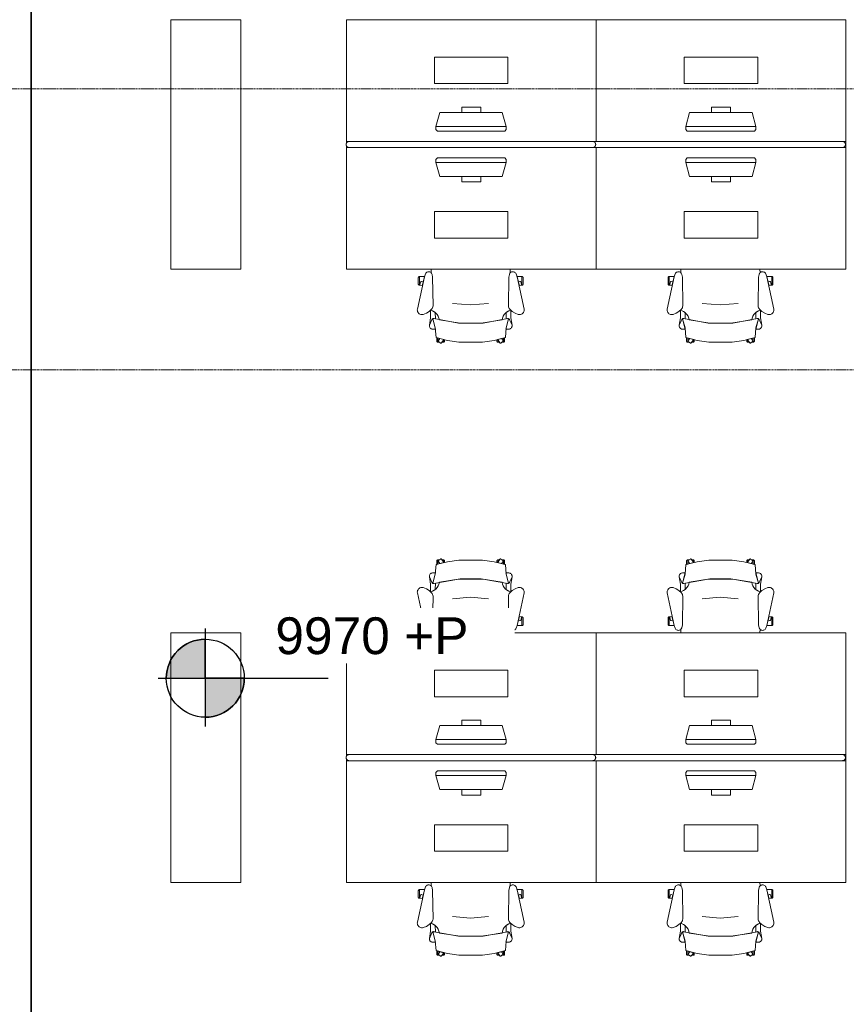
# Model space of a CAD drawing. Header units: millimetres. Extents: x -3388 to 301539, y -5590 to 54660.
# Tile 195 of 216: x 93447 to 98742, y 6733 to 13044. Entities that reach past the tile are written whole.
import ezdxf

# ---------------------------------------------------------------- set-up
doc = ezdxf.new("R2010")
doc.units = ezdxf.units.MM
doc.linetypes.add('doorsnede', pattern=[23, 10, -1, 0, -1, 10, -1])
doc.linetypes.add('stramienlijn', pattern=[21, 12, -3, 3, -3])
for name, color, linetype, lineweight in [('G-ANNO-DIMS', 111, 'Continuous', 9), ('G-ANNO-SYMB', 111, 'Continuous', 50), ('I-FURN', 30, 'Continuous', 13), ('I-FURN-PNLS', 30, 'Continuous', 13), ('S-GRID', 1, 'Continuous', 9)]:
    doc.layers.add(name, color=color, linetype=linetype, lineweight=lineweight)
doc.styles.add('Arial_2', font='arial.ttf', dxfattribs={"height": 236.047904})

# ---------------------------------------------------------------- blocks, each defined once
blk = doc.blocks.new('82_FUS_WPB_AV_oth_werkplekken - wp_dubbel _4 pers_-369125-4e verdieping - bouwdeel 3_ 4_ 5')
at = {"layer": 'I-FURN-PNLS', "color": 8, "lineweight": 9}
for p, q in [((777.2, 20), (-781.3, 20)), ((2377.2, 20), (-781.3, 20)), ((-781.3, -20), (777.2, -20)), ((-781.3, -20), (2377.2, -20))]:
    blk.add_line(p, q, dxfattribs=at)
for points, knots in [([(-801.3, 0), (-801.3, 0.9), (-801.2, 2.3), (-800.9, 4.1), (-800.6, 5.3), (-800.2, 6.6), (-799.8, 7.8), (-799.2, 8.9), (-798.7, 10), (-798, 11.1), (-797.3, 12), (-796.6, 12.9), (-795.9, 13.8), (-795.1, 14.6), (-794, 15.5), (-792.8, 16.4), (-791.7, 17.1), (-790.5, 17.8), (-788.3, 18.8), (-785.2, 19.8), (-782.6, 20), (-781.3, 20)], [0, 0, 0, 0, 0.071429, 0.107143, 0.142857, 0.178571, 0.214286, 0.25, 0.285714, 0.321429, 0.357143, 0.392857, 0.428571, 0.464286, 0.5, 0.571429, 0.607143, 0.642857, 0.714286, 0.857143, 1, 1, 1, 1]), ([(-781.3, 20), (-782.6, 20), (-785.2, 19.8), (-788.3, 18.8), (-790.5, 17.8), (-791.7, 17.1), (-792.6, 16.6), (-793.4, 16), (-794.3, 15.3), (-795.1, 14.6), (-795.9, 13.8), (-796.6, 12.9), (-797.3, 12), (-798, 11.1), (-798.7, 10), (-799.2, 8.9), (-799.8, 7.8), (-800.2, 6.6), (-800.6, 5.3), (-800.9, 4.1), (-801.2, 2.3), (-801.3, 0.9), (-801.3, 0)], [-1, -1, -1, -1, -0.857143, -0.714286, -0.642857, -0.607143, -0.571429, -0.535714, -0.5, -0.464286, -0.428571, -0.392857, -0.357143, -0.321429, -0.285714, -0.25, -0.214286, -0.178571, -0.142857, -0.107143, -0.071429, 0, 0, 0, 0]), ([(-781.3, -20), (-782.6, -20), (-785.2, -19.8), (-788.3, -18.8), (-790.5, -17.8), (-791.7, -17.1), (-792.6, -16.6), (-793.4, -16), (-794.3, -15.3), (-795.1, -14.6), (-795.9, -13.8), (-796.6, -12.9), (-797.3, -12), (-798, -11.1), (-798.7, -10), (-799.2, -8.9), (-799.8, -7.8), (-800.2, -6.6), (-800.6, -5.3), (-800.9, -4.1), (-801.2, -2.3), (-801.3, -0.9), (-801.3, 0)], [0, 0, 0, 0, 0.142857, 0.285714, 0.357143, 0.392857, 0.428571, 0.464286, 0.5, 0.535714, 0.571429, 0.607143, 0.642857, 0.678571, 0.714286, 0.75, 0.785714, 0.821429, 0.857143, 0.892857, 0.928571, 1, 1, 1, 1]), ([(-801.3, 0), (-801.3, -0.9), (-801.2, -2.3), (-800.9, -4.1), (-800.6, -5.3), (-800.2, -6.6), (-799.8, -7.8), (-799.2, -8.9), (-798.7, -10), (-798, -11.1), (-797.1, -12.3), (-796.1, -13.5), (-795.1, -14.6), (-794.3, -15.3), (-793.4, -16), (-792.6, -16.6), (-791.7, -17.1), (-790.5, -17.8), (-788.3, -18.8), (-785.2, -19.8), (-782.6, -20), (-781.3, -20)], [-1, -1, -1, -1, -0.928571, -0.892857, -0.857143, -0.821429, -0.785714, -0.75, -0.714286, -0.678571, -0.642857, -0.571429, -0.535714, -0.5, -0.464286, -0.428571, -0.392857, -0.357143, -0.285714, -0.142857, 0, 0, 0, 0]), ([(777.2, 20), (778.5, 20), (781.1, 19.8), (784.2, 18.8), (786.3, 17.8), (787.5, 17.1), (788.4, 16.6), (789.3, 16), (790.1, 15.3), (790.9, 14.6), (791.7, 13.8), (792.5, 12.9), (793.2, 12), (793.9, 11.1), (794.5, 10), (795.1, 8.9), (795.6, 7.8), (796.1, 6.6), (796.5, 5.3), (796.8, 4.1), (797.1, 2.3), (797.2, 0.9), (797.2, 0)], [0, 0, 0, 0, 0.142857, 0.285714, 0.357143, 0.392857, 0.428571, 0.464286, 0.5, 0.535714, 0.571429, 0.607143, 0.642857, 0.678571, 0.714286, 0.75, 0.785714, 0.821429, 0.857143, 0.892857, 0.928571, 1, 1, 1, 1]), ([(797.2, 0), (797.2, -0.9), (797.1, -2.3), (796.8, -4.1), (796.5, -5.3), (796.1, -6.6), (795.6, -7.8), (795.1, -8.9), (794.5, -10), (793.9, -11.1), (793.2, -12), (792.5, -12.9), (791.7, -13.8), (790.9, -14.6), (789.8, -15.5), (788.7, -16.4), (787.5, -17.1), (786.3, -17.8), (784.2, -18.8), (781.1, -19.8), (778.5, -20), (777.2, -20)], [0, 0, 0, 0, 0.071429, 0.107143, 0.142857, 0.178571, 0.214286, 0.25, 0.285714, 0.321429, 0.357143, 0.392857, 0.428571, 0.464286, 0.5, 0.571429, 0.607143, 0.642857, 0.714286, 0.857143, 1, 1, 1, 1]), ([(2377.2, 20), (2378.5, 20), (2381.1, 19.8), (2384.2, 18.8), (2386.3, 17.8), (2387.5, 17.1), (2388.4, 16.6), (2389.3, 16), (2390.1, 15.3), (2390.9, 14.6), (2391.7, 13.8), (2392.5, 12.9), (2393.2, 12), (2393.9, 11.1), (2394.5, 10), (2395.1, 8.9), (2395.6, 7.8), (2396.1, 6.6), (2396.5, 5.3), (2396.8, 4.1), (2397.1, 2.3), (2397.2, 0.9), (2397.2, 0)], [0, 0, 0, 0, 0.142857, 0.285714, 0.357143, 0.392857, 0.428571, 0.464286, 0.5, 0.535714, 0.571429, 0.607143, 0.642857, 0.678571, 0.714286, 0.75, 0.785714, 0.821429, 0.857143, 0.892857, 0.928571, 1, 1, 1, 1]), ([(2397.2, 0), (2397.2, -0.9), (2397.1, -2.3), (2396.8, -4.1), (2396.5, -5.3), (2396.1, -6.6), (2395.6, -7.8), (2395.1, -8.9), (2394.5, -10), (2393.9, -11.1), (2393.2, -12), (2392.5, -12.9), (2391.7, -13.8), (2390.9, -14.6), (2389.8, -15.5), (2388.7, -16.4), (2387.5, -17.1), (2386.3, -17.8), (2384.2, -18.8), (2381.1, -19.8), (2378.5, -20), (2377.2, -20)], [0, 0, 0, 0, 0.071429, 0.107143, 0.142857, 0.178571, 0.214286, 0.25, 0.285714, 0.321429, 0.357143, 0.392857, 0.428571, 0.464286, 0.5, 0.571429, 0.607143, 0.642857, 0.714286, 0.857143, 1, 1, 1, 1])]:
    blk.add_open_spline(points, degree=3, knots=knots, dxfattribs=at)
blk = doc.blocks.new('82_FU_WPB_SH_oth_bureau dubbel - overleg 2p 1600x1600x700-362884-4e verdieping - bouwdeel 3_ 4_ 5')
at = {"layer": 'I-FURN', "color": 8, "lineweight": 9}
for p, q in [((-800, 820), (-800, 40)), ((800, 820), (-800, 820)), ((800, 820), (-800, 820)), ((-800, 820), (-800, 40)), ((800, 40), (800, 820)), ((800, 40), (800, 820)), ((-235, 580), (-235, 410)), ((235, 580), (-235, 580)), ((235, 410), (235, 580)), ((-235, 410), (235, 410)), ((-60.8, 260), (-60.8, 225)), ((60.8, 260), (-60.8, 260)), ((60.8, 225), (60.8, 260)), ((-226.2, 135.5), (-201.2, 225)), ((-201.2, 225), (198.8, 225)), ((198.8, 225), (223.8, 135.5)), ((-226.2, 135.5), (223.8, 135.5)), ((-226.2, 115.5), (-226.2, 135.5)), ((223.8, 135.5), (223.8, 115.5)), ((-217, 105.5), (-226.2, 115.5)), ((214.5, 105.5), (-217, 105.5)), ((223.8, 115.5), (214.5, 105.5)), ((-800, 40), (-800, 26.8)), ((-800, 40), (-781.3, 40)), ((-800, 40), (-781.3, 40)), ((-800, 13.2), (-800, 0)), ((-800, 0), (-781.3, 0)), ((-800, -780), (-800, 0)), ((800, 0), (800, -780)), ((-781.3, 0), (-800, 0)), ((-800, 0), (-800, -780)), ((800, -780), (800, 0)), ((-217, -65.5), (-226.2, -75.5)), ((-226.2, -75.5), (-226.2, -95.5)), ((-226.2, -95.5), (-201.2, -185)), ((-226.2, -95.5), (223.8, -95.5)), ((214.5, -65.5), (-217, -65.5)), ((198.8, -185), (223.8, -95.5)), ((223.8, -75.5), (214.5, -65.5)), ((223.8, -95.5), (223.8, -75.5)), ((-201.2, -185), (198.8, -185)), ((-60.8, -220), (-60.8, -185)), ((60.8, -185), (60.8, -220)), ((60.8, -220), (-60.8, -220)), ((-235, -580), (-235, -410)), ((-235, -410), (235, -410)), ((235, -410), (235, -580)), ((235, -580), (-235, -580)), ((800, -780), (-800, -780)), ((-800, -780), (800, -780))]:
    blk.add_line(p, q, dxfattribs=at)
blk = doc.blocks.new('82_FU_WPB_SH_oth_bureaustoel - Medachair_dwg-4535414-4e verdieping - bouwdeel 3_ 4_ 5')
at = {"layer": 'I-FURN', "color": 8, "lineweight": 9, "flags": 128}
for points in [[(892.889, 168.223), (890.967, 168.059), (889.043, 168.196), (887.164, 168.631), (885.376, 169.354), (900.733, 228.425), (905.902, 289.24), (978.561, 307.639), (1052.71, 318.565), (1203.12, 318.565), (1277.28, 307.639), (1349.93, 289.24), (1355.1, 228.425), (1370.46, 169.354), (1368.67, 168.631), (1366.79, 168.196), (1364.87, 168.059), (1362.95, 168.223), (1207.14, 197.058), (1048.69, 197.058)], [(918.125, 319.565), (927.701, 319.565), (921.833, 315.302), (921.252, 314.785), (920.782, 314.165), (920.443, 313.465), (920.246, 312.713), (920.201, 311.936), (920.307, 311.165), (920.562, 310.431), (920.955, 309.759), (930.663, 296.398), (918.125, 292.89), (918.125, 319.565), (918.125, 292.89), (910.828, 290.739), (910.828, 312.214), (910.93, 313.488), (911.254, 314.724), (911.788, 315.885), (912.516, 316.936), (913.416, 317.843), (914.461, 318.579), (915.618, 319.121), (916.852, 319.453)], [(940.758, 324.147), (956.25, 302.822), (930.663, 296.398), (920.955, 309.759), (920.562, 310.431), (920.307, 311.165), (920.201, 311.936), (920.246, 312.713), (920.443, 313.465), (920.782, 314.165), (921.252, 314.785), (921.833, 315.302), (935.215, 325.024), (935.808, 325.381), (936.454, 325.628), (937.133, 325.76), (937.824, 325.773), (938.507, 325.664), (939.161, 325.439), (939.766, 325.104), (940.304, 324.669)], [(952.817, 319.565), (944.086, 319.565), (952.817, 307.547)], [(956.25, 302.822), (960.114, 303.709), (960.114, 312.214), (960.012, 313.488), (959.689, 314.724), (959.155, 315.885), (958.427, 316.936), (957.526, 317.842), (956.482, 318.578), (955.325, 319.121), (954.091, 319.453), (952.817, 319.565), (952.817, 307.547)], [(1299.59, 302.822), (1295.72, 303.709), (1295.72, 312.214), (1295.82, 313.488), (1296.15, 314.724), (1296.68, 315.885), (1297.41, 316.936), (1298.31, 317.842), (1299.35, 318.578), (1300.51, 319.121), (1301.75, 319.453), (1303.02, 319.565), (1303.02, 307.547)], [(1315.08, 324.147), (1299.59, 302.822), (1325.17, 296.398), (1334.88, 309.759), (1335.27, 310.431), (1335.53, 311.165), (1335.64, 311.936), (1335.59, 312.713), (1335.39, 313.465), (1335.05, 314.165), (1334.58, 314.785), (1334, 315.302), (1320.62, 325.024), (1319.95, 325.418), (1319.21, 325.673), (1318.44, 325.779), (1317.67, 325.733), (1316.92, 325.537), (1316.22, 325.197), (1315.6, 324.728)], [(1303.02, 319.565), (1311.75, 319.565), (1303.02, 307.547)], [(1337.71, 319.565), (1328.13, 319.565), (1334, 315.302), (1334.58, 314.785), (1335.05, 314.165), (1335.39, 313.465), (1335.59, 312.713), (1335.64, 311.936), (1335.53, 311.165), (1335.27, 310.431), (1334.88, 309.759), (1325.17, 296.398), (1337.71, 292.89), (1337.71, 319.565), (1337.71, 292.89), (1345.01, 290.739), (1345.01, 312.214), (1344.91, 313.488), (1344.58, 314.724), (1344.05, 315.885), (1343.32, 316.936), (1342.42, 317.843), (1341.38, 318.579), (1340.22, 319.121), (1338.98, 319.453)], [(885.376, 169.354), (901.933, 235.905), (883.884, 235.905), (878.925, 235.405), (875.362, 233.856), (872.064, 231.801), (869.103, 229.285), (866.877, 226.428), (865.11, 223.266), (863.842, 219.874), (863.209, 217.007), (863.006, 214.077), (863.24, 211.15), (879.412, 175.835), (880.431, 173.831), (881.796, 172.044), (883.463, 170.535)], [(871.242, 164.405), (863.24, 211.15), (879.412, 175.835), (880.505, 173.714), (881.986, 171.843), (883.8, 170.291), (885.878, 169.118), (888.143, 168.366), (890.51, 168.064), (892.892, 168.223), (901.41, 170.576), (901.218, 129.572), (891.954, 123.132), (881.803, 118.206), (871.01, 114.916)], [(1362.94, 168.223), (1354.43, 170.576), (1354.62, 129.572), (1363.88, 123.132), (1374.03, 118.206), (1384.83, 114.916), (1384.59, 164.405), (1392.6, 211.15), (1376.42, 175.835), (1375.41, 173.831), (1374.04, 172.044), (1372.37, 170.535), (1370.46, 169.354), (1368.67, 168.631), (1366.79, 168.196), (1364.87, 168.059)], [(824.403, 141.678), (818.953, 142.657), (813.415, 142.634), (807.972, 141.609), (802.805, 139.617), (798.084, 136.723), (793.963, 133.023), (790.58, 128.638), (788.046, 123.714), (786.445, 118.413), (785.829, 112.909), (786.219, 107.385), (831.099, -100.079), (837.63, -118.572), (839.728, -122.329), (842.495, -125.624), (845.834, -128.337), (849.625, -130.373), (853.732, -131.657), (858.007, -132.144), (862.297, -131.816), (866.449, -130.686), (870.313, -128.793), (873.751, -126.206), (876.639, -123.017), (878.875, -119.341), (880.377, -115.309), (883.676, -96.3046), (886.374, 87.0952), (885.563, 92.9865), (883.773, 98.6577), (881.055, 103.947), (877.488, 108.705), (862.019, 123.036), (844.106, 134.163)], [(1369.46, 87.0952), (1372.16, -96.3046), (1375.46, -115.309), (1376.96, -119.341), (1379.2, -123.017), (1382.09, -126.206), (1385.52, -128.793), (1389.39, -130.686), (1393.54, -131.816), (1397.83, -132.144), (1402.1, -131.657), (1406.21, -130.373), (1410, -128.337), (1413.34, -125.624), (1416.11, -122.329), (1418.21, -118.572), (1424.74, -100.079), (1469.62, 107.385), (1470.01, 112.909), (1469.39, 118.413), (1467.79, 123.714), (1465.26, 128.638), (1461.87, 133.023), (1457.75, 136.723), (1453.03, 139.617), (1447.86, 141.609), (1442.42, 142.634), (1436.88, 142.657), (1431.43, 141.678), (1411.73, 134.163), (1393.82, 123.036), (1378.35, 108.705), (1374.78, 103.947), (1372.06, 98.6577), (1370.27, 92.9865)], [(799.562, -101.355), (799.562, -45.6211), (798.289, -45.733), (797.055, -46.0653), (795.898, -46.6078), (794.853, -47.3438), (793.953, -48.2507), (793.225, -49.3008), (792.691, -50.4619), (792.368, -51.6983), (792.265, -52.9721), (792.265, -94.1338), (792.419, -95.5465), (792.843, -96.9028), (793.521, -98.1512), (794.429, -99.2443), (795.532, -100.141), (796.787, -100.807), (798.148, -101.216)], [(799.562, -45.5991), (807.31, -45.5991), (805.271, -46.2618), (804.634, -46.532), (804.054, -46.9088), (803.548, -47.3805), (803.132, -47.9329), (802.818, -48.5492), (802.616, -49.2106), (802.531, -49.8971), (802.568, -50.5879), (802.723, -51.2618), (807.834, -66.993), (808.146, -67.7056), (808.591, -68.3438), (809.152, -68.8829), (809.807, -69.3023), (810.531, -69.5858), (811.297, -69.7226), (812.075, -69.7073), (812.834, -69.5406), (822.297, -66.4659), (831.099, -100.057), (831.452, -101.333), (799.562, -101.333)], [(816.415, -42.6409), (805.266, -46.2635), (804.629, -46.5337), (804.049, -46.9104), (803.543, -47.3822), (803.127, -47.9346), (802.813, -48.5508), (802.61, -49.2123), (802.526, -49.8988), (802.562, -50.5895), (802.718, -51.2635), (807.829, -66.9946), (808.141, -67.7073), (808.586, -68.3455), (809.147, -68.8846), (809.802, -69.304), (810.526, -69.5875), (811.292, -69.7243), (812.07, -69.709), (812.829, -69.5423), (822.292, -66.4676)], [(1456.27, -45.5991), (1448.53, -45.5991), (1450.57, -46.2618), (1451.2, -46.532), (1451.78, -46.9088), (1452.29, -47.3805), (1452.7, -47.9329), (1453.02, -48.5492), (1453.22, -49.2106), (1453.3, -49.8971), (1453.27, -50.5879), (1453.11, -51.2618), (1448, -66.993), (1447.73, -67.6297), (1447.35, -68.2097), (1446.88, -68.7156), (1446.33, -69.1319), (1445.71, -69.4459), (1445.05, -69.6481), (1444.37, -69.7324), (1443.68, -69.6962), (1443, -69.5406), (1433.54, -66.4659), (1424.74, -100.057), (1424.38, -101.333), (1456.27, -101.333)], [(1439.42, -42.6409), (1450.57, -46.2635), (1451.21, -46.5337), (1451.79, -46.9104), (1452.29, -47.3822), (1452.71, -47.9346), (1453.02, -48.5508), (1453.23, -49.2123), (1453.31, -49.8988), (1453.27, -50.5895), (1453.12, -51.2635), (1448.01, -66.9946), (1447.69, -67.7073), (1447.25, -68.3455), (1446.69, -68.8846), (1446.03, -69.304), (1445.31, -69.5875), (1444.54, -69.7243), (1443.77, -69.709), (1443.01, -69.5423), (1433.54, -66.4676)], [(1456.27, -101.355), (1456.27, -45.6211), (1457.55, -45.733), (1458.78, -46.0653), (1459.94, -46.6078), (1460.98, -47.3438), (1461.88, -48.2507), (1462.61, -49.3008), (1463.14, -50.4619), (1463.47, -51.6983), (1463.57, -52.9721), (1463.57, -94.1338), (1463.42, -95.5465), (1462.99, -96.9028), (1462.31, -98.1512), (1461.41, -99.2443), (1460.3, -100.141), (1459.05, -100.807), (1457.69, -101.216)]]:
    blk.add_lwpolyline(points, close=True, dxfattribs=at)
for points in [[(1375.46, -115.309), (1372.16, -96.3046), (1369.46, 87.0952), (1370.27, 92.9865), (1372.06, 98.6577), (1374.78, 103.947), (1378.35, 108.705), (1384.43, 115.005), (1372.33, 118.902), (1361.09, 124.852), (1351.07, 132.673), (1342.56, 142.125), (1335.84, 152.917), (1331.11, 164.717), (1328.51, 177.162), (1195.33, 198.061), (1060.51, 198.061), (927.325, 177.162), (924.726, 164.717), (919.993, 152.917), (913.272, 142.125), (904.769, 132.673), (894.746, 124.852), (883.511, 118.902), (871.409, 115.005), (877.488, 108.705), (881.055, 103.947), (883.773, 98.6577), (885.563, 92.9865), (886.374, 87.0952), (883.676, -96.3046), (880.377, -115.309), (879.012, -119.052), (877.014, -122.499), (874.445, -125.544), (874.7616, -147.7067)], [(1391.99, 219.874), (1392.63, 217.007), (1392.83, 214.077), (1392.6, 211.15), (1392.83, 214.077), (1392.63, 217.007), (1391.99, 219.874), (1390.73, 223.267), (1388.96, 226.428), (1386.73, 229.285), (1383.77, 231.802), (1380.47, 233.857), (1376.91, 235.406), (1371.95, 235.905), (1353.9, 235.905), (1370.46, 169.354), (1372.37, 170.535), (1374.04, 172.044), (1375.41, 173.831), (1376.42, 175.835), (1392.6, 211.15)], [(1241.01, 70.5866), (1126.01, 80.6836), (1011.01, 70.5866)], [(1381.0744, -147.7067), (1381.39, -125.544), (1378.82, -122.499), (1376.82, -119.052), (1375.46, -115.309)]]:
    blk.add_lwpolyline(points, dxfattribs=at)
blk = doc.blocks.new('82_FU_WPB_SH_oth_bureaustoel - 82_FU_WPB_SH_oth_bureaustoel-362900-4e verdieping - bouwdeel 3_ 4_ 5')
blk.add_blockref('82_FU_WPB_SH_oth_bureaustoel - Medachair_dwg-4535414-4e verdieping - bouwdeel 3_ 4_ 5', (-1131.3, 47.7))
blk = doc.blocks.new('82_FU_WPB_SH_oth_bureaustoel - 82_FU_WPB_SH_oth_bureaustoel-4536425-4e verdieping - bouwdeel 3_ 4_ 5')
at = {"extrusion": (0, 0, -1), "zscale": -1, "rotation": 180}
blk.add_blockref('82_FU_WPB_SH_oth_bureaustoel - Medachair_dwg-4535414-4e verdieping - bouwdeel 3_ 4_ 5', (1131.3, -47.7), dxfattribs=at)
blk = doc.blocks.new('82_FU_WPB_SH_oth_bureau dubbel - overleg 2p 1600x1600x700-V264-4e verdieping - bouwdeel 3_ 4_ 5')
at = {"layer": 'I-FURN', "color": 8, "lineweight": 9}
for p, q in [((-800, 820), (-800, 40)), ((800, 820), (-800, 820)), ((800, 820), (-800, 820)), ((-800, 820), (-800, 40)), ((800, 40), (800, 820)), ((800, 40), (800, 820)), ((-235, 580), (-235, 410)), ((235, 580), (-235, 580)), ((235, 410), (235, 580)), ((-235, 410), (235, 410)), ((-60.8, 260), (-60.8, 225)), ((60.8, 260), (-60.8, 260)), ((60.8, 225), (60.8, 260)), ((-226.2, 135.5), (-201.2, 225)), ((-201.2, 225), (198.8, 225)), ((198.8, 225), (223.8, 135.5)), ((-226.2, 135.5), (223.8, 135.5)), ((-226.2, 115.5), (-226.2, 135.5)), ((223.8, 135.5), (223.8, 115.5)), ((-217, 105.5), (-226.2, 115.5)), ((214.5, 105.5), (-217, 105.5)), ((223.8, 115.5), (214.5, 105.5)), ((-800, -780), (-800, 0)), ((777.2, 40), (800, 40)), ((777.2, 40), (800, 40)), ((777.2, 0), (800, 0)), ((800, 40), (800, 0)), ((800, 0), (800, -780)), ((-800, 0), (-800, -780)), ((800, 0), (777.2, 0)), ((800, -780), (800, 0)), ((-217, -65.5), (-226.2, -75.5)), ((-226.2, -75.5), (-226.2, -95.5)), ((-226.2, -95.5), (-201.2, -185)), ((-226.2, -95.5), (223.8, -95.5)), ((214.5, -65.5), (-217, -65.5)), ((198.8, -185), (223.8, -95.5)), ((223.8, -75.5), (214.5, -65.5)), ((223.8, -95.5), (223.8, -75.5)), ((-201.2, -185), (198.8, -185)), ((-60.8, -220), (-60.8, -185)), ((60.8, -185), (60.8, -220)), ((60.8, -220), (-60.8, -220)), ((-235, -580), (-235, -410)), ((-235, -410), (235, -410)), ((235, -410), (235, -580)), ((235, -580), (-235, -580)), ((800, -780), (-800, -780)), ((-800, -780), (800, -780))]:
    blk.add_line(p, q, dxfattribs=at)
blk = doc.blocks.new('82_FU_WPB_AV_oth_kast - K1 1600x450x900-395265-4e verdieping - bouwdeel 3_ 4_ 5')
at = {"layer": 'I-FURN', "color": 8, "lineweight": 9}
for p, q in [((800, 225), (-800, 225)), ((-800, 225), (-800, -225)), ((800, -225), (800, 225)), ((-800, -225), (800, -225))]:
    blk.add_line(p, q, dxfattribs=at)
blk = doc.blocks.new('Stadhuis Zoetermeer_OTH_interieur_rvt-1-4e verdieping - bouwdeel 3_ 4_ 5')
at = {"color": 8, "lineweight": 9, "rotation": 269.9999999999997}
for p in [(94639.2, 12244.2), (94639.2, 8314.2)]:
    blk.add_blockref('82_FU_WPB_AV_oth_kast - K1 1600x450x900-395265-4e verdieping - bouwdeel 3_ 4_ 5', p, dxfattribs=at)
at = {"color": 8, "lineweight": 9}
for name, p in [('82_FU_WPB_SH_oth_bureau dubbel - overleg 2p 1600x1600x700-362884-4e verdieping - bouwdeel 3_ 4_ 5', (96339.2, 12224.2)), ('82_FU_WPB_SH_oth_bureau dubbel - overleg 2p 1600x1600x700-V264-4e verdieping - bouwdeel 3_ 4_ 5', (97939.2, 12224.2)), ('82_FUS_WPB_AV_oth_werkplekken - wp_dubbel _4 pers_-369125-4e verdieping - bouwdeel 3_ 4_ 5', (96339.2, 12244.2)), ('82_FU_WPB_SH_oth_bureaustoel - 82_FU_WPB_SH_oth_bureaustoel-4536425-4e verdieping - bouwdeel 3_ 4_ 5', (96339.2, 11344.2)), ('82_FU_WPB_SH_oth_bureaustoel - 82_FU_WPB_SH_oth_bureaustoel-4536425-4e verdieping - bouwdeel 3_ 4_ 5', (97939.2, 11344.2)), ('82_FU_WPB_SH_oth_bureaustoel - 82_FU_WPB_SH_oth_bureaustoel-362900-4e verdieping - bouwdeel 3_ 4_ 5', (96339.2, 9214.2)), ('82_FU_WPB_SH_oth_bureaustoel - 82_FU_WPB_SH_oth_bureaustoel-362900-4e verdieping - bouwdeel 3_ 4_ 5', (97939.2, 9214.2)), ('82_FU_WPB_SH_oth_bureau dubbel - overleg 2p 1600x1600x700-362884-4e verdieping - bouwdeel 3_ 4_ 5', (96339.2, 8294.2)), ('82_FU_WPB_SH_oth_bureau dubbel - overleg 2p 1600x1600x700-V264-4e verdieping - bouwdeel 3_ 4_ 5', (97939.2, 8294.2)), ('82_FUS_WPB_AV_oth_werkplekken - wp_dubbel _4 pers_-369125-4e verdieping - bouwdeel 3_ 4_ 5', (96339.2, 8314.2)), ('82_FU_WPB_SH_oth_bureaustoel - 82_FU_WPB_SH_oth_bureaustoel-4536425-4e verdieping - bouwdeel 3_ 4_ 5', (96339.2, 7414.2)), ('82_FU_WPB_SH_oth_bureaustoel - 82_FU_WPB_SH_oth_bureaustoel-4536425-4e verdieping - bouwdeel 3_ 4_ 5', (97939.2, 7414.2))]:
    blk.add_blockref(name, p, dxfattribs=at)
blk = doc.blocks.new('Spot Elevations - 00_peilmaat plattegrond-454495-4e verdieping - bouwdeel 3_ 4_ 5')
at = {"layer": 'G-ANNO-DIMS'}
h = blk.add_hatch(color=256, dxfattribs=at)
edge = h.paths.add_edge_path(flags=0)
edge.add_line((0, 0), (-2.5, 0))
edge.add_arc((0, 0), 2.5, 90, 180, ccw=False)
edge.add_line((0, 2.5), (0, 0))
h = blk.add_hatch(color=256, dxfattribs=at)
edge = h.paths.add_edge_path(flags=0)
edge.add_line((0, -2.5), (0, 0))
edge.add_line((0, 0), (2.5, 0))
edge.add_arc((0, 0), 2.5, 270, 360, ccw=False)
at = {"layer": 'G-ANNO-DIMS', "lineweight": 25}
for p, q in [((0, 3.178), (0, -3.085)), ((0, 0), (0, 2.5)), ((-2.5, 0), (0, 0)), ((-3.015, 0), (7.878, 0)), ((2.5, 0), (0, 0)), ((0, 0), (0, -2.5))]:
    blk.add_line(p, q, dxfattribs=at)
blk.add_circle((0, 0), 2.5, dxfattribs=at)
for start, end in [(90, 180), (270, 360)]:
    blk.add_arc((0, 0), 2.5, start, end, dxfattribs=at)

msp = doc.modelspace()

# ---------------------------------------------------------------- linework, layer by layer
at = {"layer": 'G-ANNO-DIMS'}
for p, q in [((94536.4172, 8822.8605), (94649.6018, 8822.8605)), ((94649.6018, 8822.8605), (94635.621, 8822.8605))]:
    msp.add_line(p, q, dxfattribs=at)
at = {"layer": 'G-ANNO-SYMB', "linetype": 'doorsnede', "lineweight": 35}
msp.add_line((93519.4785, -4593.1286), (93519.4785, 43603.5736), dxfattribs=at)
at = {"layer": 'S-GRID', "linetype": 'stramienlijn'}
for p, q in [((130950, 12600), (-2788.087, 12600)), ((130950, 10800), (12500.1395, 10800))]:
    msp.add_line(p, q, dxfattribs=at)

# ---------------------------------------------------------------- block references
at = {"lineweight": 5}
msp.add_blockref('Stadhuis Zoetermeer_OTH_interieur_rvt-1-4e verdieping - bouwdeel 3_ 4_ 5', (0, 0), dxfattribs=at)
at = {"layer": 'G-ANNO-DIMS', "lineweight": 25, "xscale": 99.99999999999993, "yscale": 99.99999999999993, "zscale": 99.99999999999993}
msp.add_blockref('Spot Elevations - 00_peilmaat plattegrond-454495-4e verdieping - bouwdeel 3_ 4_ 5', (94635.621, 8822.8605), dxfattribs=at)

# ---------------------------------------------------------------- next in the draw order: texts
at = {"layer": 'G-ANNO-DIMS', "insert": (95084.1775, 9213.2414), "char_height": 236.0479, "width": 1474.443902, "attachment_point": 1, "line_spacing_factor": 0.938532, "style": 'Arial_2', "bg_fill": 3, "box_fill_scale": 1.25, "bg_fill_color": 0, "bg_fill_transparency": 0}
msp.add_mtext('9970 +P', dxfattribs=at)

doc.saveas('drawing.dxf')
